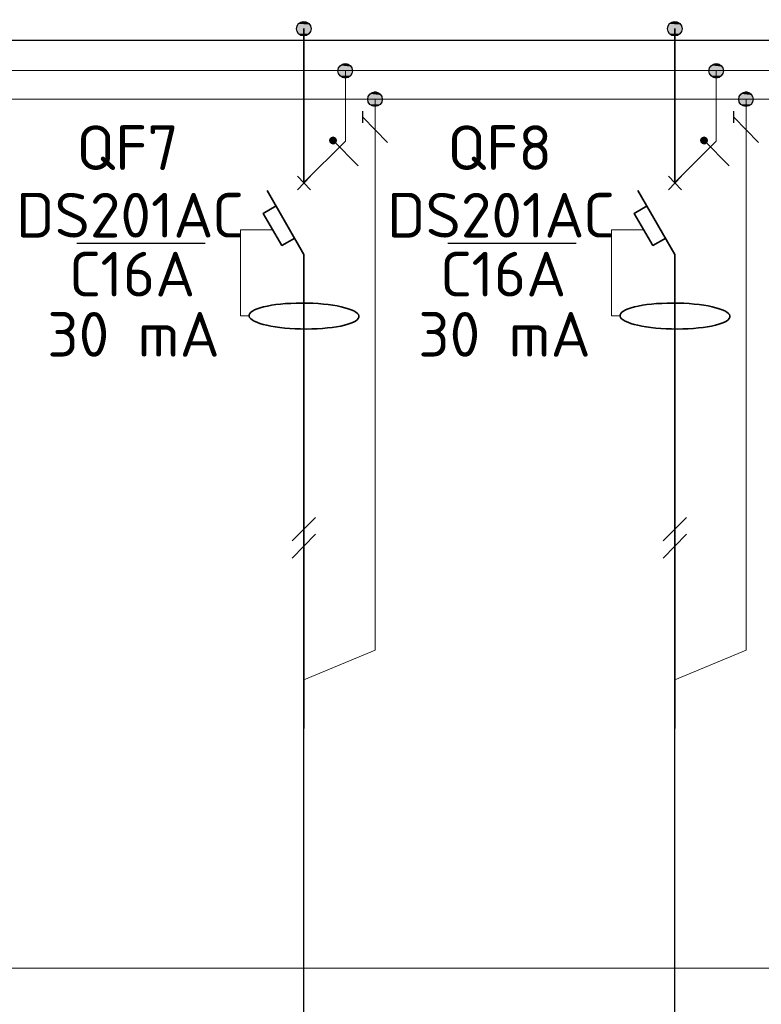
# Model space of a CAD drawing. Header units: millimetres. Extents: x 1114507 to 93926427, y 174473 to 817039.
# Tile 35 of 256: x 1350959 to 1355811, y 772269 to 778708. Entities that reach past the tile are written whole.
import ezdxf

# ---------------------------------------------------------------- set-up
doc = ezdxf.new("R2010")
doc.units = ezdxf.units.MM
doc.layers.add('PDF4_Geometry', color=7, linetype='Continuous')
doc.layers.add('PDF4_Text', color=7, linetype='Continuous')
doc.layers.add('PDF4_Solid Fills', color=7, linetype='Continuous', true_color=0xdd0000)
doc.styles.add('ISOCPEUR 1', font='isocpeur.TTF')
doc.styles.add('PDF ISOCPEUR', font='isocpeur.TTF')

msp = doc.modelspace()

# ---------------------------------------------------------------- linework, layer by layer
at = {"layer": 'PDF4_Geometry', "lineweight": 25}
msp.add_line((1347587.7, 778574.7, 0), (1361631.1, 778574.7, 0), dxfattribs=at)
at = {"layer": 'PDF4_Geometry', "lineweight": 18, "elevation": 0}
msp.add_lwpolyline([(1372854.6, 783538.5), (1372854.6, 772505.5), (1335313.7, 772505.5), (1335313.7, 783538.5)], close=True, dxfattribs=at)
at = {"layer": 'PDF4_Geometry', "lineweight": 35, "elevation": 0}
for points in [[(1352818.4, 777642.9), (1352818.4, 778650.9)], [(1355245.2, 777642.9), (1355245.2, 778650.9)], [(1352776, 777596.3), (1352860.7, 777685.3)], [(1352860.7, 777596.3), (1352776, 777685.3)], [(1355202.9, 777596.3), (1355287.6, 777685.3)], [(1355287.6, 777596.3), (1355202.9, 777685.3)], [(1352818.4, 777172.8), (1352576.9, 777592.1)], [(1355245.2, 777172.8), (1355003.8, 777592.1)], [(1352636.2, 777490.4), (1352551.5, 777439.6), (1352674.4, 777232.1), (1352759.1, 777278.7)], [(1355063.1, 777490.4), (1354978.4, 777439.6), (1355101.2, 777232.1), (1355185.9, 777278.7)], [(1352818.4, 774072.5), (1352818.4, 777172.8)], [(1355245.2, 774072.5), (1355245.2, 777172.8)]]:
    msp.add_lwpolyline(points, dxfattribs=at)
at = {"layer": 'PDF4_Geometry', "lineweight": 9, "elevation": 0}
for points in [[(1361631.1, 778375.6), (1347587.7, 778375.6), (1336266.7, 778375.6)], [(1353089.4, 778375.6), (1353089.4, 777914), (1352818.4, 777642.9)], [(1355516.3, 778375.6), (1355516.3, 777914), (1355245.2, 777642.9)], [(1361631.1, 778189.3), (1336266.7, 778189.3)], [(1353284.2, 778189.3), (1353284.2, 774585), (1352818.4, 774390.2)], [(1355711.1, 778189.3), (1355711.1, 774585), (1355245.2, 774390.2)]]:
    msp.add_lwpolyline(points, dxfattribs=at)
at = {"layer": 'PDF4_Geometry', "lineweight": 25, "elevation": 0}
for points in [[(1353203.8, 778032.6), (1353203.8, 778108.8)], [(1353364.7, 777905.5), (1353203.8, 778070.7)], [(1355630.6, 778032.6), (1355630.6, 778108.8)], [(1355791.6, 777905.5), (1355630.6, 778070.7)], [(1353174.1, 777753), (1353008.9, 777918.2)], [(1355601, 777753), (1355435.8, 777918.2)], [(1352172.5, 777244.8), (1351333.9, 777244.8)], [(1354599.3, 777244.8), (1353760.7, 777244.8)], [(1352742.1, 775300.8), (1352894.6, 775453.2)], [(1355169, 775300.8), (1355321.4, 775453.2)], [(1352742.1, 775186.4), (1352894.6, 775343.1)], [(1355169, 775186.4), (1355321.4, 775343.1)]]:
    msp.add_lwpolyline(points, dxfattribs=at)
for points in [[(1353008.9, 777939.4), (1352996.2, 777935.2), (1352987.8, 777926.7), (1352987.8, 777909.7), (1352996.2, 777901.3), (1353008.9, 777897), (1353021.7, 777901.3), (1353030.1, 777909.7), (1353030.1, 777926.7), (1353021.7, 777935.2)], [(1355435.8, 777939.4), (1355423.1, 777935.2), (1355414.6, 777926.7), (1355414.6, 777909.7), (1355423.1, 777901.3), (1355435.8, 777897), (1355448.5, 777901.3), (1355457, 777909.7), (1355457, 777926.7), (1355448.5, 777935.2)], [(1352894.6, 775343.1), (1352742.1, 775186.4)], [(1355321.4, 775343.1), (1355169, 775186.4)]]:
    msp.add_lwpolyline(points, close=True, dxfattribs=at)
at = {"layer": 'PDF4_Geometry', "lineweight": 20, "elevation": 0}
for points in [[(1352454.1, 776770.4), (1352403.3, 776770.4), (1352403.3, 777333.7), (1352615.1, 777333.7)], [(1354881, 776770.4), (1354830.1, 776770.4), (1354830.1, 777333.7), (1355041.9, 777333.7)]]:
    msp.add_lwpolyline(points, dxfattribs=at)
at = {"layer": 'PDF4_Geometry', "lineweight": 30, "elevation": 0}
for points in [[(1352818.4, 768333.7), (1352818.4, 774369)], [(1355245.2, 768333.7), (1355245.2, 774369)]]:
    msp.add_lwpolyline(points, dxfattribs=at)
at = {"layer": 'PDF4_Geometry', "lineweight": 30}
for centre in [(1352817.5, 778649.2, 0), (1355244.4, 778649.2, 0), (1353088.6, 778373.9, 0), (1355515.4, 778373.9, 0), (1353283.4, 778187.5, 0), (1355710.3, 778187.5, 0)]:
    msp.add_circle(centre, 47.4, dxfattribs=at)
at = {"layer": 'PDF4_Geometry', "lineweight": 35}
for centre in [(1352819.1, 776770, 0), (1355245.9, 776770, 0)]:
    msp.add_ellipse(centre, major_axis=(-359.6, 3.2), ratio=0.236038, start_param=3.184456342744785, end_param=9.467641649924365, dxfattribs=at)
at = {"layer": 'PDF4_Solid Fills', "transparency": 33554559}
for points in [[(1352797.2, 778693.3, 0), (1352848, 778689, 0), (1352788.7, 778689, 0)], [(1352805.7, 778697.5, 0), (1352839.5, 778693.3, 0), (1352797.2, 778693.3, 0)], [(1352797.2, 778693.3, 0), (1352839.5, 778693.3, 0), (1352848, 778689, 0)], [(1352805.7, 778697.5, 0), (1352831.1, 778697.5, 0), (1352839.5, 778693.3, 0)], [(1355224, 778693.3, 0), (1355274.9, 778689, 0), (1355215.6, 778689, 0)], [(1355232.5, 778697.5, 0), (1355266.4, 778693.3, 0), (1355224, 778693.3, 0)], [(1355224, 778693.3, 0), (1355266.4, 778693.3, 0), (1355274.9, 778689, 0)], [(1355232.5, 778697.5, 0), (1355257.9, 778697.5, 0), (1355266.4, 778693.3, 0)], [(1352776, 778676.3, 0), (1352864.9, 778667.9, 0), (1352771.8, 778667.9, 0)], [(1352771.8, 778667.9, 0), (1352864.9, 778659.4, 0), (1352771.8, 778659.4, 0)], [(1352771.8, 778667.9, 0), (1352864.9, 778667.9, 0), (1352864.9, 778659.4, 0)], [(1352771.8, 778659.4, 0), (1352864.9, 778650.9, 0), (1352771.8, 778650.9, 0)], [(1352771.8, 778659.4, 0), (1352864.9, 778659.4, 0), (1352864.9, 778650.9, 0)], [(1352771.8, 778650.9, 0), (1352864.9, 778638.2, 0), (1352771.8, 778638.2, 0)], [(1352771.8, 778650.9, 0), (1352864.9, 778650.9, 0), (1352864.9, 778638.2, 0)], [(1352771.8, 778638.2, 0), (1352864.9, 778629.7, 0), (1352771.8, 778629.7, 0)], [(1352771.8, 778638.2, 0), (1352864.9, 778638.2, 0), (1352864.9, 778629.7, 0)], [(1352771.8, 778629.7, 0), (1352860.7, 778625.5, 0), (1352776, 778625.5, 0)], [(1352771.8, 778629.7, 0), (1352864.9, 778629.7, 0), (1352860.7, 778625.5, 0)], [(1352784.5, 778680.6, 0), (1352860.7, 778676.3, 0), (1352776, 778676.3, 0)], [(1352776, 778676.3, 0), (1352860.7, 778676.3, 0), (1352864.9, 778667.9, 0)], [(1352776, 778625.5, 0), (1352856.5, 778617, 0), (1352784.5, 778617, 0)], [(1352776, 778625.5, 0), (1352860.7, 778625.5, 0), (1352856.5, 778617, 0)], [(1352788.7, 778689, 0), (1352856.5, 778680.6, 0), (1352784.5, 778680.6, 0)], [(1352784.5, 778680.6, 0), (1352856.5, 778680.6, 0), (1352860.7, 778676.3, 0)], [(1352788.7, 778689, 0), (1352848, 778689, 0), (1352856.5, 778680.6, 0)], [(1355202.9, 778676.3, 0), (1355291.8, 778667.9, 0), (1355198.6, 778667.9, 0)], [(1355198.6, 778667.9, 0), (1355291.8, 778659.4, 0), (1355198.6, 778659.4, 0)], [(1355198.6, 778667.9, 0), (1355291.8, 778667.9, 0), (1355291.8, 778659.4, 0)], [(1355198.6, 778659.4, 0), (1355291.8, 778650.9, 0), (1355198.6, 778650.9, 0)], [(1355198.6, 778659.4, 0), (1355291.8, 778659.4, 0), (1355291.8, 778650.9, 0)], [(1355198.6, 778650.9, 0), (1355291.8, 778638.2, 0), (1355198.6, 778638.2, 0)], [(1355198.6, 778650.9, 0), (1355291.8, 778650.9, 0), (1355291.8, 778638.2, 0)], [(1355198.6, 778638.2, 0), (1355291.8, 778629.7, 0), (1355198.6, 778629.7, 0)], [(1355198.6, 778638.2, 0), (1355291.8, 778638.2, 0), (1355291.8, 778629.7, 0)], [(1355198.6, 778629.7, 0), (1355287.6, 778625.5, 0), (1355202.9, 778625.5, 0)], [(1355198.6, 778629.7, 0), (1355291.8, 778629.7, 0), (1355287.6, 778625.5, 0)], [(1355211.3, 778680.6, 0), (1355287.6, 778676.3, 0), (1355202.9, 778676.3, 0)], [(1355202.9, 778676.3, 0), (1355287.6, 778676.3, 0), (1355291.8, 778667.9, 0)], [(1355202.9, 778625.5, 0), (1355283.3, 778617, 0), (1355211.3, 778617, 0)], [(1355202.9, 778625.5, 0), (1355287.6, 778625.5, 0), (1355283.3, 778617, 0)], [(1355215.6, 778689, 0), (1355283.3, 778680.6, 0), (1355211.3, 778680.6, 0)], [(1355211.3, 778680.6, 0), (1355283.3, 778680.6, 0), (1355287.6, 778676.3, 0)], [(1355215.6, 778689, 0), (1355274.9, 778689, 0), (1355283.3, 778680.6, 0)], [(1352784.5, 778617, 0), (1352848, 778608.6, 0), (1352788.7, 778608.6, 0)], [(1352784.5, 778617, 0), (1352856.5, 778617, 0), (1352848, 778608.6, 0)], [(1352788.7, 778608.6, 0), (1352839.5, 778604.3, 0), (1352797.2, 778604.3, 0)], [(1352788.7, 778608.6, 0), (1352848, 778608.6, 0), (1352839.5, 778604.3, 0)], [(1352805.7, 778604.3, 0), (1352822.6, 778600.1, 0), (1352814.1, 778600.1, 0)], [(1352805.7, 778604.3, 0), (1352831.1, 778604.3, 0), (1352822.6, 778600.1, 0)], [(1355211.3, 778617, 0), (1355274.9, 778608.6, 0), (1355215.6, 778608.6, 0)], [(1355211.3, 778617, 0), (1355283.3, 778617, 0), (1355274.9, 778608.6, 0)], [(1355215.6, 778608.6, 0), (1355266.4, 778604.3, 0), (1355224, 778604.3, 0)], [(1355215.6, 778608.6, 0), (1355274.9, 778608.6, 0), (1355266.4, 778604.3, 0)], [(1355232.5, 778604.3, 0), (1355249.4, 778600.1, 0), (1355241, 778600.1, 0)], [(1355232.5, 778604.3, 0), (1355257.9, 778604.3, 0), (1355249.4, 778600.1, 0)], [(1353047.1, 778392.6, 0), (1353136, 778384.1, 0), (1353042.8, 778384.1, 0)], [(1353042.8, 778384.1, 0), (1353140.2, 778375.6, 0), (1353042.8, 778375.6, 0)], [(1353042.8, 778384.1, 0), (1353136, 778384.1, 0), (1353140.2, 778375.6, 0)], [(1353042.8, 778375.6, 0), (1353136, 778367.2, 0), (1353042.8, 778367.2, 0)], [(1353042.8, 778375.6, 0), (1353140.2, 778375.6, 0), (1353136, 778367.2, 0)], [(1353055.5, 778409.5, 0), (1353131.8, 778401, 0), (1353047.1, 778401, 0)], [(1353047.1, 778401, 0), (1353136, 778392.6, 0), (1353047.1, 778392.6, 0)], [(1353047.1, 778401, 0), (1353131.8, 778401, 0), (1353136, 778392.6, 0)], [(1353047.1, 778392.6, 0), (1353136, 778392.6, 0), (1353136, 778384.1, 0)], [(1353059.8, 778413.7, 0), (1353127.5, 778409.5, 0), (1353055.5, 778409.5, 0)], [(1353055.5, 778409.5, 0), (1353127.5, 778409.5, 0), (1353131.8, 778401, 0)], [(1353068.2, 778418, 0), (1353119.1, 778413.7, 0), (1353059.8, 778413.7, 0)], [(1353059.8, 778413.7, 0), (1353119.1, 778413.7, 0), (1353127.5, 778409.5, 0)], [(1353076.7, 778422.2, 0), (1353110.6, 778418, 0), (1353068.2, 778418, 0)], [(1353068.2, 778418, 0), (1353110.6, 778418, 0), (1353119.1, 778413.7, 0)], [(1353076.7, 778422.2, 0), (1353102.1, 778422.2, 0), (1353110.6, 778418, 0)], [(1355473.9, 778392.6, 0), (1355562.9, 778384.1, 0), (1355469.7, 778384.1, 0)], [(1355469.7, 778384.1, 0), (1355567.1, 778375.6, 0), (1355469.7, 778375.6, 0)], [(1355469.7, 778384.1, 0), (1355562.9, 778384.1, 0), (1355567.1, 778375.6, 0)], [(1355469.7, 778375.6, 0), (1355562.9, 778367.2, 0), (1355469.7, 778367.2, 0)], [(1355469.7, 778375.6, 0), (1355567.1, 778375.6, 0), (1355562.9, 778367.2, 0)], [(1355482.4, 778409.5, 0), (1355558.6, 778401, 0), (1355473.9, 778401, 0)], [(1355473.9, 778401, 0), (1355562.9, 778392.6, 0), (1355473.9, 778392.6, 0)], [(1355473.9, 778401, 0), (1355558.6, 778401, 0), (1355562.9, 778392.6, 0)], [(1355473.9, 778392.6, 0), (1355562.9, 778392.6, 0), (1355562.9, 778384.1, 0)], [(1355486.6, 778413.7, 0), (1355554.4, 778409.5, 0), (1355482.4, 778409.5, 0)], [(1355482.4, 778409.5, 0), (1355554.4, 778409.5, 0), (1355558.6, 778401, 0)], [(1355495.1, 778418, 0), (1355545.9, 778413.7, 0), (1355486.6, 778413.7, 0)], [(1355486.6, 778413.7, 0), (1355545.9, 778413.7, 0), (1355554.4, 778409.5, 0)], [(1355503.6, 778422.2, 0), (1355537.4, 778418, 0), (1355495.1, 778418, 0)], [(1355495.1, 778418, 0), (1355537.4, 778418, 0), (1355545.9, 778413.7, 0)], [(1355503.6, 778422.2, 0), (1355529, 778422.2, 0), (1355537.4, 778418, 0)], [(1353042.8, 778367.2, 0), (1353136, 778358.7, 0), (1353047.1, 778358.7, 0)], [(1353042.8, 778367.2, 0), (1353136, 778367.2, 0), (1353136, 778358.7, 0)], [(1353047.1, 778358.7, 0), (1353131.8, 778350.2, 0), (1353047.1, 778350.2, 0)], [(1353047.1, 778358.7, 0), (1353136, 778358.7, 0), (1353131.8, 778350.2, 0)], [(1353047.1, 778350.2, 0), (1353127.5, 778341.7, 0), (1353055.5, 778341.7, 0)], [(1353047.1, 778350.2, 0), (1353131.8, 778350.2, 0), (1353127.5, 778341.7, 0)], [(1353055.5, 778341.7, 0), (1353119.1, 778337.5, 0), (1353059.8, 778337.5, 0)], [(1353055.5, 778341.7, 0), (1353127.5, 778341.7, 0), (1353119.1, 778337.5, 0)], [(1353059.8, 778337.5, 0), (1353110.6, 778333.3, 0), (1353068.2, 778333.3, 0)], [(1353059.8, 778337.5, 0), (1353119.1, 778337.5, 0), (1353110.6, 778333.3, 0)], [(1353068.2, 778333.3, 0), (1353102.1, 778329, 0), (1353076.7, 778329, 0)], [(1353068.2, 778333.3, 0), (1353110.6, 778333.3, 0), (1353102.1, 778329, 0)], [(1355469.7, 778367.2, 0), (1355562.9, 778358.7, 0), (1355473.9, 778358.7, 0)], [(1355469.7, 778367.2, 0), (1355562.9, 778367.2, 0), (1355562.9, 778358.7, 0)], [(1355473.9, 778358.7, 0), (1355558.6, 778350.2, 0), (1355473.9, 778350.2, 0)], [(1355473.9, 778358.7, 0), (1355562.9, 778358.7, 0), (1355558.6, 778350.2, 0)], [(1355473.9, 778350.2, 0), (1355554.4, 778341.7, 0), (1355482.4, 778341.7, 0)], [(1355473.9, 778350.2, 0), (1355558.6, 778350.2, 0), (1355554.4, 778341.7, 0)], [(1355482.4, 778341.7, 0), (1355545.9, 778337.5, 0), (1355486.6, 778337.5, 0)], [(1355482.4, 778341.7, 0), (1355554.4, 778341.7, 0), (1355545.9, 778337.5, 0)], [(1355486.6, 778337.5, 0), (1355537.4, 778333.3, 0), (1355495.1, 778333.3, 0)], [(1355486.6, 778337.5, 0), (1355545.9, 778337.5, 0), (1355537.4, 778333.3, 0)], [(1355495.1, 778333.3, 0), (1355529, 778329, 0), (1355503.6, 778329, 0)], [(1355495.1, 778333.3, 0), (1355537.4, 778333.3, 0), (1355529, 778329, 0)], [(1353280, 778240.1, 0), (1353296.9, 778235.9, 0), (1353271.5, 778235.9, 0)], [(1353280, 778240.1, 0), (1353288.5, 778240.1, 0), (1353296.9, 778235.9, 0)], [(1355706.9, 778240.1, 0), (1355723.8, 778235.9, 0), (1355698.4, 778235.9, 0)], [(1355706.9, 778240.1, 0), (1355715.3, 778240.1, 0), (1355723.8, 778235.9, 0)], [(1353241.9, 778214.7, 0), (1353330.8, 778206.2, 0), (1353237.7, 778206.2, 0)], [(1353237.7, 778206.2, 0), (1353330.8, 778197.7, 0), (1353237.7, 778197.7, 0)], [(1353237.7, 778206.2, 0), (1353330.8, 778206.2, 0), (1353330.8, 778197.7, 0)], [(1353237.7, 778197.7, 0), (1353330.8, 778189.3, 0), (1353237.7, 778189.3, 0)], [(1353237.7, 778197.7, 0), (1353330.8, 778197.7, 0), (1353330.8, 778189.3, 0)], [(1353237.7, 778189.3, 0), (1353330.8, 778180.8, 0), (1353237.7, 778180.8, 0)], [(1353237.7, 778189.3, 0), (1353330.8, 778189.3, 0), (1353330.8, 778180.8, 0)], [(1353237.7, 778180.8, 0), (1353330.8, 778172.3, 0), (1353237.7, 778172.3, 0)], [(1353237.7, 778180.8, 0), (1353330.8, 778180.8, 0), (1353330.8, 778172.3, 0)], [(1353250.4, 778223.2, 0), (1353326.6, 778214.7, 0), (1353241.9, 778214.7, 0)], [(1353241.9, 778214.7, 0), (1353326.6, 778214.7, 0), (1353330.8, 778206.2, 0)], [(1353254.6, 778227.4, 0), (1353322.4, 778223.2, 0), (1353250.4, 778223.2, 0)], [(1353250.4, 778223.2, 0), (1353322.4, 778223.2, 0), (1353326.6, 778214.7, 0)], [(1353263.1, 778231.6, 0), (1353313.9, 778227.4, 0), (1353254.6, 778227.4, 0)], [(1353254.6, 778227.4, 0), (1353313.9, 778227.4, 0), (1353322.4, 778223.2, 0)], [(1353271.5, 778235.9, 0), (1353305.4, 778231.6, 0), (1353263.1, 778231.6, 0)], [(1353263.1, 778231.6, 0), (1353305.4, 778231.6, 0), (1353313.9, 778227.4, 0)], [(1353271.5, 778235.9, 0), (1353296.9, 778235.9, 0), (1353305.4, 778231.6, 0)], [(1355668.7, 778214.7, 0), (1355757.7, 778206.2, 0), (1355664.5, 778206.2, 0)], [(1355664.5, 778206.2, 0), (1355757.7, 778197.7, 0), (1355664.5, 778197.7, 0)], [(1355664.5, 778206.2, 0), (1355757.7, 778206.2, 0), (1355757.7, 778197.7, 0)], [(1355664.5, 778197.7, 0), (1355757.7, 778189.3, 0), (1355664.5, 778189.3, 0)], [(1355664.5, 778197.7, 0), (1355757.7, 778197.7, 0), (1355757.7, 778189.3, 0)], [(1355664.5, 778189.3, 0), (1355757.7, 778180.8, 0), (1355664.5, 778180.8, 0)], [(1355664.5, 778189.3, 0), (1355757.7, 778189.3, 0), (1355757.7, 778180.8, 0)], [(1355664.5, 778180.8, 0), (1355757.7, 778172.3, 0), (1355664.5, 778172.3, 0)], [(1355664.5, 778180.8, 0), (1355757.7, 778180.8, 0), (1355757.7, 778172.3, 0)], [(1355677.2, 778223.2, 0), (1355753.4, 778214.7, 0), (1355668.7, 778214.7, 0)], [(1355668.7, 778214.7, 0), (1355753.4, 778214.7, 0), (1355757.7, 778206.2, 0)], [(1355681.4, 778227.4, 0), (1355749.2, 778223.2, 0), (1355677.2, 778223.2, 0)], [(1355677.2, 778223.2, 0), (1355749.2, 778223.2, 0), (1355753.4, 778214.7, 0)], [(1355689.9, 778231.6, 0), (1355740.7, 778227.4, 0), (1355681.4, 778227.4, 0)], [(1355681.4, 778227.4, 0), (1355740.7, 778227.4, 0), (1355749.2, 778223.2, 0)], [(1355698.4, 778235.9, 0), (1355732.3, 778231.6, 0), (1355689.9, 778231.6, 0)], [(1355689.9, 778231.6, 0), (1355732.3, 778231.6, 0), (1355740.7, 778227.4, 0)], [(1355698.4, 778235.9, 0), (1355723.8, 778235.9, 0), (1355732.3, 778231.6, 0)], [(1353237.7, 778172.3, 0), (1353326.6, 778163.9, 0), (1353241.9, 778163.9, 0)], [(1353237.7, 778172.3, 0), (1353330.8, 778172.3, 0), (1353326.6, 778163.9, 0)], [(1353241.9, 778163.9, 0), (1353322.4, 778155.4, 0), (1353250.4, 778155.4, 0)], [(1353241.9, 778163.9, 0), (1353326.6, 778163.9, 0), (1353322.4, 778155.4, 0)], [(1353250.4, 778155.4, 0), (1353313.9, 778151.2, 0), (1353254.6, 778151.2, 0)], [(1353250.4, 778155.4, 0), (1353322.4, 778155.4, 0), (1353313.9, 778151.2, 0)], [(1353254.6, 778151.2, 0), (1353305.4, 778146.9, 0), (1353263.1, 778146.9, 0)], [(1353254.6, 778151.2, 0), (1353313.9, 778151.2, 0), (1353305.4, 778146.9, 0)], [(1353263.1, 778146.9, 0), (1353296.9, 778142.7, 0), (1353271.5, 778142.7, 0)], [(1353263.1, 778146.9, 0), (1353305.4, 778146.9, 0), (1353296.9, 778142.7, 0)], [(1355664.5, 778172.3, 0), (1355753.4, 778163.9, 0), (1355668.7, 778163.9, 0)], [(1355664.5, 778172.3, 0), (1355757.7, 778172.3, 0), (1355753.4, 778163.9, 0)], [(1355668.7, 778163.9, 0), (1355749.2, 778155.4, 0), (1355677.2, 778155.4, 0)], [(1355668.7, 778163.9, 0), (1355753.4, 778163.9, 0), (1355749.2, 778155.4, 0)], [(1355677.2, 778155.4, 0), (1355740.7, 778151.2, 0), (1355681.4, 778151.2, 0)], [(1355677.2, 778155.4, 0), (1355749.2, 778155.4, 0), (1355740.7, 778151.2, 0)], [(1355681.4, 778151.2, 0), (1355732.3, 778146.9, 0), (1355689.9, 778146.9, 0)], [(1355681.4, 778151.2, 0), (1355740.7, 778151.2, 0), (1355732.3, 778146.9, 0)], [(1355689.9, 778146.9, 0), (1355723.8, 778142.7, 0), (1355698.4, 778142.7, 0)], [(1355689.9, 778146.9, 0), (1355732.3, 778146.9, 0), (1355723.8, 778142.7, 0)], [(1352987.8, 777926.7, 0), (1353034.4, 777922.4, 0), (1352983.5, 777922.4, 0)], [(1352983.5, 777922.4, 0), (1353034.4, 777918.2, 0), (1352983.5, 777918.2, 0)], [(1352983.5, 777922.4, 0), (1353034.4, 777922.4, 0), (1353034.4, 777918.2, 0)], [(1352983.5, 777918.2, 0), (1353034.4, 777914, 0), (1352983.5, 777914, 0)], [(1352983.5, 777918.2, 0), (1353034.4, 777918.2, 0), (1353034.4, 777914, 0)], [(1352992, 777935.2, 0), (1353030.1, 777930.9, 0), (1352987.8, 777930.9, 0)], [(1352987.8, 777930.9, 0), (1353030.1, 777926.7, 0), (1352987.8, 777926.7, 0)], [(1352987.8, 777930.9, 0), (1353030.1, 777930.9, 0), (1353030.1, 777926.7, 0)], [(1352987.8, 777926.7, 0), (1353030.1, 777926.7, 0), (1353034.4, 777922.4, 0)], [(1352996.2, 777939.4, 0), (1353025.9, 777935.2, 0), (1352992, 777935.2, 0)], [(1352992, 777935.2, 0), (1353025.9, 777935.2, 0), (1353030.1, 777930.9, 0)], [(1352996.2, 777939.4, 0), (1353025.9, 777939.4, 0), (1353025.9, 777935.2, 0)], [(1353008.9, 777943.6, 0), (1353017.4, 777939.4, 0), (1353004.7, 777939.4, 0)], [(1353008.9, 777943.6, 0), (1353013.2, 777943.6, 0), (1353017.4, 777939.4, 0)], [(1355414.6, 777926.7, 0), (1355461.2, 777922.4, 0), (1355410.4, 777922.4, 0)], [(1355410.4, 777922.4, 0), (1355461.2, 777918.2, 0), (1355410.4, 777918.2, 0)], [(1355410.4, 777922.4, 0), (1355461.2, 777922.4, 0), (1355461.2, 777918.2, 0)], [(1355410.4, 777918.2, 0), (1355461.2, 777914, 0), (1355410.4, 777914, 0)], [(1355410.4, 777918.2, 0), (1355461.2, 777918.2, 0), (1355461.2, 777914, 0)], [(1355418.9, 777935.2, 0), (1355457, 777930.9, 0), (1355414.6, 777930.9, 0)], [(1355414.6, 777930.9, 0), (1355457, 777926.7, 0), (1355414.6, 777926.7, 0)], [(1355414.6, 777930.9, 0), (1355457, 777930.9, 0), (1355457, 777926.7, 0)], [(1355414.6, 777926.7, 0), (1355457, 777926.7, 0), (1355461.2, 777922.4, 0)], [(1355423.1, 777939.4, 0), (1355452.7, 777935.2, 0), (1355418.9, 777935.2, 0)], [(1355418.9, 777935.2, 0), (1355452.7, 777935.2, 0), (1355457, 777930.9, 0)], [(1355423.1, 777939.4, 0), (1355452.7, 777939.4, 0), (1355452.7, 777935.2, 0)], [(1355435.8, 777943.6, 0), (1355444.3, 777939.4, 0), (1355431.6, 777939.4, 0)], [(1355435.8, 777943.6, 0), (1355440, 777943.6, 0), (1355444.3, 777939.4, 0)], [(1352983.5, 777914, 0), (1353030.1, 777909.7, 0), (1352987.8, 777909.7, 0)], [(1352983.5, 777914, 0), (1353034.4, 777914, 0), (1353030.1, 777909.7, 0)], [(1352987.8, 777909.7, 0), (1353030.1, 777905.5, 0), (1352987.8, 777905.5, 0)], [(1352987.8, 777909.7, 0), (1353030.1, 777909.7, 0), (1353030.1, 777905.5, 0)], [(1352987.8, 777905.5, 0), (1353025.9, 777901.3, 0), (1352992, 777901.3, 0)], [(1352987.8, 777905.5, 0), (1353030.1, 777905.5, 0), (1353025.9, 777901.3, 0)], [(1352992, 777901.3, 0), (1353025.9, 777897, 0), (1352996.2, 777897, 0)], [(1352992, 777901.3, 0), (1353025.9, 777901.3, 0), (1353025.9, 777897, 0)], [(1353000.5, 777897, 0), (1353017.4, 777892.8, 0), (1353004.7, 777892.8, 0)], [(1353000.5, 777897, 0), (1353021.7, 777897, 0), (1353017.4, 777892.8, 0)], [(1355410.4, 777914, 0), (1355457, 777909.7, 0), (1355414.6, 777909.7, 0)], [(1355410.4, 777914, 0), (1355461.2, 777914, 0), (1355457, 777909.7, 0)], [(1355414.6, 777909.7, 0), (1355457, 777905.5, 0), (1355414.6, 777905.5, 0)], [(1355414.6, 777909.7, 0), (1355457, 777909.7, 0), (1355457, 777905.5, 0)], [(1355414.6, 777905.5, 0), (1355452.7, 777901.3, 0), (1355418.9, 777901.3, 0)], [(1355414.6, 777905.5, 0), (1355457, 777905.5, 0), (1355452.7, 777901.3, 0)], [(1355418.9, 777901.3, 0), (1355452.7, 777897, 0), (1355423.1, 777897, 0)], [(1355418.9, 777901.3, 0), (1355452.7, 777901.3, 0), (1355452.7, 777897, 0)], [(1355427.3, 777897, 0), (1355444.3, 777892.8, 0), (1355431.6, 777892.8, 0)], [(1355427.3, 777897, 0), (1355448.5, 777897, 0), (1355444.3, 777892.8, 0)]]:
    msp.add_solid(points, dxfattribs=at)

# ---------------------------------------------------------------- texts
at = {"linetype": 'ByBlock', "lineweight": 30, "ltscale": 10, "insert": (1197603, 784433.1, 0), "char_height": 250, "width": 18040, "attachment_point": 1, "style": 'ISOCPEUR 1'}
msp.add_mtext('     Рабочая документация по объекту: {\\C7;школы ^J}     Настоящий проект выполнен на основании чертежей марки АС, ВК и ОВ в соответствии с требованиями КМК и ПУЭ.\\P     Внешнее электроснабжение решается в отдельном проекте "Внутриплощадочных сетей"\\P     Проект энергоснабжения школы.\\P     Установленная мощность 33,6 кВт; Расчетная мощность 30,2 кВт  \\P     По надежности энергоснабжения школа относится к потребителям II категории.\\P\\pi1291.6675,t0,19518.5175;{\\LСиловое электрооборудование:\\P\\pi0,tz;}     В качестве вводно-распределительного и силового щита принят щит {\\C0;ПР11-3060-21УЗ (изготовить индв. по заказу) }. В качестве осветительного и силового щита принять щит ЩРВ-6 {\\C0;(изготовить индв. по заказу)} и щит комплектный ОЩВ.\\P\\pt0,19518.5175;     Электропотребителями здания  являются: освещение, штепсельные розетки, электропотребители технологического оборудования. Главный распределительный щит, силовые щиты и щиты освещения приняты сборными с модульными автоматическими выключателями с установкой на DIN-рейку по индивидуальному заказу. В распределительных щитах предусматривается устройство заземляющей шины. Фазораспределение злектронагрузок должно быть равномерным. Автоматические выключатели на розеточных группах имеют устройства  защитного отключения. \\P\\ptz;     Силовыми электроприемниками являются потребители сантехнического и технологического оборудования помещений. Магистральные и распределительные сети выполняются медным кабелем ВВГнг  в винипластовых  трубах в стенах срыто под штукатуркой. Ответвительные коробки установить скрыто на стене.\\P     1.  Розетки разместить на высоте 1800 мм от чистого пола в  помещениях   для  пребывания  детей  (А также см. уточнение по плану)  согласно пункта 12.34 КМК КМК КМК 2.04.17-19. ^J     2.  Выключатели во всех помещениях разместить на высоте 1800 мм.  Отступ от проёмов дверей - 200 мм, а также см. уточнение по плану.^J  Допускается установка выключателей под потолком с управлением при помощи шнура. ПУЭ п. 6.6.31.^J  Установка штепсельных розеток в ванных комнатах, душевых, мыльных помещениях бань, помещениях, содержащих нагреватели для саун (далее по тексту «саунах»), а также в стиральных помещениях прачечных не допускается ПУЭ п. 7.1.48.^JМинимальное расстояние от выключателей, штепсельных розеток и элементов электроустановок до газопроводов должно быть не менее 0,5 м ПУЭ п. 7.1.50.\\P{\\O      \\L\\oЭлектроосвещение}\\P     В соответствии КМК КМК 2.01.05-19. в проекте предусматривается общее рабочее, эвакуационное освещение на напряжение 220В.  Рабочее освещение предусматривается во всех помещениях комплекса, эвакуационное - в коридорах, в фойе, лестничных клетках, вестибюле. На выходах по пути эвакуации устанавливаются световые указатели "Выход" с аккумуляторными  батареями. Светильники аварийного освещения обозначаются значком "А" и выбираются из числа светильников рабочего освещения и питаются от щита ЩАО. Управление освещением выполняется включателями, устанавливаемыми по месту. Выбор светильников произведен в соответствии с назначением помещений, их конструктивными особенностями и характеристикой окружающей среды. В качестве источников света приняты светильники потолочные светодиодные LED панели и {\\C0;светодиодные линейные светильники} . Групповые сети освещения выполняются медным кабелем ВВГнг в винипластовой трубе.\\P\\pi1896.36,t0,28627.16;{\\LЗаземление}\\P\\pi0,tz;     Для защиты от поражения  электрическим током применяется система заземления TN-S  (используется 3я и 5я  жила  кабеля) и выполняется уравнивание потенциалов. Все металлические нетоковедущие части электрооборудования подлежат заземлению. В качестве заземляющих проводников используются нулевые провода сети и специальные заземляющие проводники, прокладываемые совместно с рабочими проводниками от электрощитов до электропотребителей. Сопротивление растеканию тока заземляющих устройств не должно превышать 4 Ом в любое время года. Внутренний контур заземления необходимо присоединить к наружному контуру заземления. Защита от заноса высокого потенциала и уравнивание потенциалов выполняется путем присоединения металлической арматуры фундаментов к горизонтальному  заземлителю. Все соединения выполнить сваркой.', dxfattribs=at)
at = {"layer": 'PDF4_Text', "char_height": 292.09, "attachment_point": 7, "style": 'PDF ISOCPEUR'}
for s, insert in [('QF7', (1351329.6, 777725.3, 0)), ('QF8', (1353756.4, 777725.3, 0)), ('DS201АС', (1350935.7, 777282.9, 0)), ('DS201АС', (1353362.5, 777282.9, 0)), ('С16А', (1351291.5, 776897.5, 0)), ('С16А', (1353718.4, 776897.5, 0)), ('30 mA', (1351139.1, 776503.6, 0)), ('30 mA', (1353566, 776503.6, 0))]:
    msp.add_mtext(s, dxfattribs=dict(at, insert=insert))

doc.saveas('drawing.dxf')
